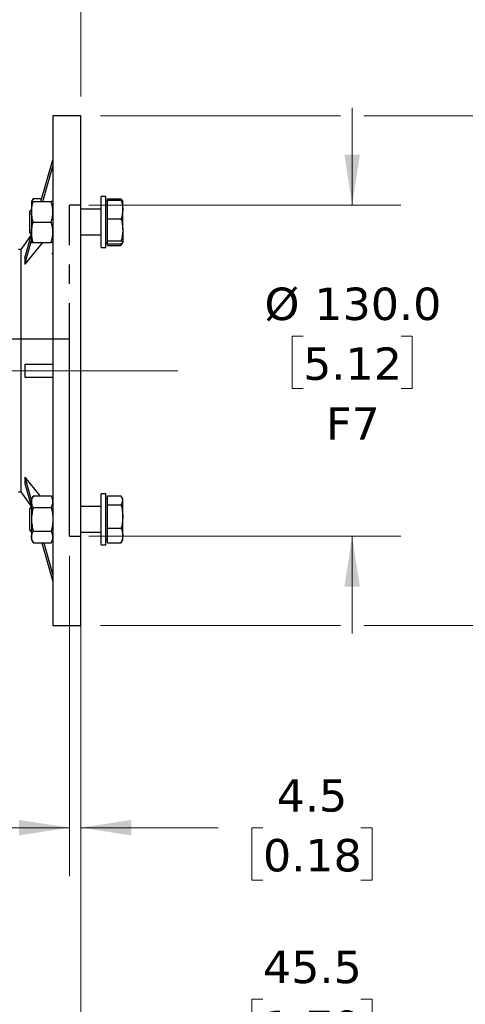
# Model space of a CAD drawing. Header units: millimetres. Extents: x 38 to 1638, y 38 to 1257.
# Tile 4 of 15: x 882 to 1057, y 305 to 691. Entities that reach past the tile are written whole.
import ezdxf

# ---------------------------------------------------------------- set-up
doc = ezdxf.new("R2010")
doc.units = ezdxf.units.MM
doc.header["$LTSCALE"] = 6
for name, pattern in [('SLD-Center', [19.05, 15.24, -1.27, 1.27, -1.27]), ('SLD-Dashed', [1.905, 1.27, -0.635]), ('SLD-Solid', [0])]:
    doc.linetypes.add(name, pattern=pattern)
doc.layers.add('HIDDEN', color=102, linetype='SLD-Dashed')
doc.styles.add('SLDTEXTSTYLE0', font='VERDANA.TTF')
doc.dimstyles.new('SLDDIMSTYLE2', dxfattribs={"dimtxt": 12.948047, "dimasz": 19.812, "dimexe": 0, "dimexo": 0.0625, "dimgap": 3.237012, "dimtad": 0, "dimtih": 1, "dimtoh": 1, "dimrnd": 1e-09, "dimzin": 12, "dimdsep": 46, "dimtxsty": 'SLDTEXTSTYLE0', "dimsah": 1, "dimcen": 0.09, "dimadec": 0, "dimazin": 3, "dimtfac": 1, "dimtmove": 0, "dimatfit": 0, "dimfxl": 0, "dimfrac": 2, "dimtolj": 1, "dimtzin": 12, "dimarcsym": 0})
doc.dimstyles.new('SLDDIMSTYLE3', dxfattribs={"dimtxt": 12.948047, "dimasz": 19.812, "dimexe": 0, "dimexo": 0.0625, "dimgap": 3.237012, "dimtad": 0, "dimtih": 1, "dimtoh": 1, "dimrnd": 1e-09, "dimzin": 12, "dimdsep": 46, "dimtxsty": 'SLDTEXTSTYLE0', "dimsah": 1, "dimcen": 0.09, "dimadec": 0, "dimazin": 3, "dimtfac": 1, "dimtofl": 0, "dimtmove": 0, "dimatfit": 3, "dimfxl": 0, "dimfrac": 2, "dimtolj": 1, "dimtzin": 12, "dimarcsym": 0})
doc.dimstyles.new('SLDDIMSTYLE4', dxfattribs={"dimtxt": 12.948047, "dimasz": 19.812, "dimexe": 0, "dimexo": 0.0625, "dimgap": 3.237012, "dimtad": 0, "dimtih": 1, "dimtoh": 1, "dimrnd": 1e-09, "dimzin": 4, "dimdsep": 46, "dimtxsty": 'SLDTEXTSTYLE0', "dimsah": 1, "dimcen": 0.09, "dimadec": 0, "dimazin": 1, "dimtfac": 1, "dimtmove": 0, "dimatfit": 0, "dimfxl": 0, "dimfrac": 2, "dimtolj": 1, "dimtzin": 12, "dimarcsym": 0})
doc.dimstyles.new('SLDDIMSTYLE5', dxfattribs={"dimtxt": 12.948047, "dimasz": 19.812, "dimexe": 0, "dimexo": 0.0625, "dimgap": 3.237012, "dimtad": 0, "dimtih": 1, "dimtoh": 1, "dimrnd": 1e-09, "dimzin": 4, "dimdsep": 46, "dimtxsty": 'SLDTEXTSTYLE0', "dimsah": 1, "dimcen": 0.09, "dimadec": 0, "dimazin": 1, "dimtfac": 1, "dimtofl": 0, "dimtmove": 0, "dimatfit": 3, "dimfxl": 0, "dimfrac": 2, "dimtolj": 1, "dimtzin": 12, "dimarcsym": 0})

# ---------------------------------------------------------------- blocks, each defined once
blk = doc.blocks.new('_D_1')
at = {"color": 7, "linetype": 'SLD-Solid', "lineweight": 0}
for p, q in [((901.52, 480.66), (901.52, 354.9)), ((906.02, 480.66), (906.02, 354.9)), ((901.52, 373.95), (863.42, 373.95)), ((906.02, 373.95), (959.96, 373.95)), ((977.5, 373.95), (973.15, 373.95)), ((973.15, 373.95), (973.15, 353.37)), ((1015.98, 373.95), (1020.32, 373.95)), ((1020.32, 373.95), (1020.32, 353.37)), ((973.15, 353.37), (977.5, 353.37)), ((1020.32, 353.37), (1015.98, 353.37))]:
    blk.add_line(p, q, dxfattribs=at)
at = {"color": 7, "linetype": 'SLD-Solid', "lineweight": 18}
for points in [[(901.52, 373.95), (881.71, 377), (881.71, 370.9)], [(906.02, 373.95), (925.83, 370.9), (925.83, 377)]]:
    blk.add_solid(points, dxfattribs=at)
at = {"color": 7, "linetype": 'SLD-Solid', "lineweight": 18, "char_height": 12.7, "attachment_point": 1, "style": 'SLDTEXTSTYLE0'}
for s, insert in [('4.5', (982.88, 392.98)), ('0.18', (977.5, 369.5))]:
    blk.add_mtext(s, dxfattribs=dict(at, insert=insert))
blk = doc.blocks.new('SW_SYMBOL_HOLE_DEPTH')
at = {"color": 0, "linetype": 'SLD-Solid', "lineweight": 18}
for p, q in [((0, 5250), (4800, 5250)), ((2400, 5250), (2400, 450)), ((600, 3330), (2400, 450)), ((4200, 3330), (2400, 450))]:
    blk.add_line(p, q, dxfattribs=at)
blk = doc.blocks.new('_D_2')
at = {"color": 7, "linetype": 'SLD-Solid', "lineweight": 0}
for p, q in [((860.52, 535.66), (860.52, 265.18)), ((906.02, 445.66), (906.02, 265.18)), ((977.5, 306.63), (973.15, 306.63)), ((973.15, 306.63), (973.15, 286.05)), ((1015.98, 306.63), (1020.32, 306.63)), ((1020.32, 306.63), (1020.32, 286.05)), ((973.15, 286.05), (977.5, 286.05)), ((1020.32, 286.05), (1015.98, 286.05)), ((860.52, 284.23), (906.02, 284.23)), ((906.02, 284.23), (957.89, 284.23))]:
    blk.add_line(p, q, dxfattribs=at)
at = {"color": 7, "linetype": 'SLD-Solid', "lineweight": 18}
for points in [[(860.52, 284.23), (880.33, 281.18), (880.33, 287.27)], [(906.02, 284.23), (886.21, 287.27), (886.21, 281.18)]]:
    blk.add_solid(points, dxfattribs=at)
at = {"color": 7, "linetype": 'SLD-Solid', "lineweight": 18, "xscale": 0.002688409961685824, "yscale": 0.002688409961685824, "zscale": 0.002688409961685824}
blk.add_blockref('SW_SYMBOL_HOLE_DEPTH', (1014.17, 243.71), dxfattribs=at)
at = {"color": 7, "linetype": 'SLD-Solid', "lineweight": 18, "char_height": 12.7, "attachment_point": 1, "style": 'SLDTEXTSTYLE0'}
for s, insert in [('45.5', (977.5, 325.66)), ('1.79', (977.5, 302.18)), ('INPUT', (970.3, 278.7)), ('BORE ', (960.78, 258.12))]:
    blk.add_mtext(s, dxfattribs=dict(at, insert=insert))
blk = doc.blocks.new('_D_3')
at = {"color": 7, "linetype": 'SLD-Solid', "lineweight": 0}
for p, q in [((1012.51, 618.28), (1012.51, 656.38)), ((909.14, 618.28), (1031.56, 618.28)), ((993.27, 566.85), (988.92, 566.85)), ((988.92, 566.85), (988.92, 546.27)), ((1031.75, 566.85), (1036.1, 566.85)), ((1036.1, 566.85), (1036.1, 546.27)), ((988.92, 546.27), (993.27, 546.27)), ((1036.1, 546.27), (1031.75, 546.27)), ((909.14, 488.28), (1031.56, 488.28)), ((1012.51, 488.28), (1012.51, 450.18))]:
    blk.add_line(p, q, dxfattribs=at)
at = {"color": 7, "linetype": 'SLD-Solid', "lineweight": 18}
for points in [[(1012.51, 618.28), (1015.56, 638.09), (1009.46, 638.09)], [(1012.51, 488.28), (1009.46, 468.47), (1015.56, 468.47)]]:
    blk.add_solid(points, dxfattribs=at)
at = {"color": 7, "linetype": 'SLD-Solid', "lineweight": 18, "char_height": 12.7, "attachment_point": 1, "style": 'SLDTEXTSTYLE0'}
for s, insert in [('%%c', (978.11, 585.87)), ('130.0', (997.66, 585.87)), ('5.12', (993.27, 562.4)), ('F7', (1002.26, 538.92))]:
    blk.add_mtext(s, dxfattribs=dict(at, insert=insert))
blk = doc.blocks.new('_D_9')
at = {"color": 7, "linetype": 'SLD-Solid', "lineweight": 0}
for p, q in [((793.52, 470.66), (793.52, 189.35)), ((906.02, 445.66), (906.02, 189.35)), ((793.52, 208.4), (755.42, 208.4)), ((828.87, 208.4), (824.53, 208.4)), ((824.53, 208.4), (824.53, 187.83)), ((867.35, 208.4), (871.7, 208.4)), ((871.7, 208.4), (871.7, 187.83)), ((906.02, 208.4), (944.12, 208.4)), ((824.53, 187.83), (828.87, 187.83)), ((871.7, 187.83), (867.35, 187.83))]:
    blk.add_line(p, q, dxfattribs=at)
at = {"color": 7, "linetype": 'SLD-Solid', "lineweight": 18}
for points in [[(793.52, 208.4), (773.71, 211.45), (773.71, 205.36)], [(906.02, 208.4), (925.83, 205.36), (925.83, 211.45)]]:
    blk.add_solid(points, dxfattribs=at)
at = {"color": 7, "linetype": 'SLD-Solid', "lineweight": 18, "char_height": 12.7, "attachment_point": 1, "style": 'SLDTEXTSTYLE0'}
for s, insert in [('112.5', (823.49, 227.43)), ('4.43', (828.87, 203.96))]:
    blk.add_mtext(s, dxfattribs=dict(at, insert=insert))
blk = doc.blocks.new('_D_10')
at = {"color": 7, "linetype": 'SLD-Solid', "lineweight": 0}
for p, q in [((913.64, 653.28), (1007.94, 653.28)), ((1017.08, 653.28), (1129.07, 653.28)), ((1110.02, 653.28), (1110.02, 578.21)), ((1090.78, 554.73), (1086.44, 554.73)), ((1086.44, 554.73), (1086.44, 534.15)), ((1129.26, 554.73), (1133.61, 554.73)), ((1133.61, 554.73), (1133.61, 534.15)), ((1086.44, 534.15), (1090.78, 534.15)), ((1133.61, 534.15), (1129.26, 534.15)), ((1110.02, 453.28), (1110.02, 531.26)), ((913.64, 453.28), (1007.94, 453.28)), ((1017.08, 453.28), (1129.07, 453.28))]:
    blk.add_line(p, q, dxfattribs=at)
at = {"color": 7, "linetype": 'SLD-Solid', "lineweight": 18}
for points in [[(1110.02, 653.28), (1106.97, 633.47), (1113.07, 633.47)], [(1110.02, 453.28), (1113.07, 473.09), (1106.97, 473.09)]]:
    blk.add_solid(points, dxfattribs=at)
at = {"color": 7, "linetype": 'SLD-Solid', "lineweight": 18, "char_height": 12.7, "attachment_point": 1, "style": 'SLDTEXTSTYLE0'}
for s, insert in [('%%c', (1075.62, 573.76)), ('200.0', (1095.17, 573.76)), ('7.87', (1090.78, 550.29))]:
    blk.add_mtext(s, dxfattribs=dict(at, insert=insert))
blk = doc.blocks.new('_D_11')
at = {"color": 7, "linetype": 'SLD-Solid', "lineweight": 0}
for p, q in [((707.52, 603.4), (707.52, 760.37)), ((906.02, 660.9), (906.02, 760.37)), ((707.52, 741.32), (780.31, 741.32)), ((797.86, 741.32), (793.51, 741.32)), ((793.51, 741.32), (793.51, 720.74)), ((836.33, 741.32), (840.68, 741.32)), ((840.68, 741.32), (840.68, 720.74)), ((906.02, 741.32), (853.88, 741.32)), ((793.51, 720.74), (797.86, 720.74)), ((840.68, 720.74), (836.33, 720.74))]:
    blk.add_line(p, q, dxfattribs=at)
at = {"color": 7, "linetype": 'SLD-Solid', "lineweight": 18}
for points in [[(707.52, 741.32), (727.33, 738.27), (727.33, 744.37)], [(906.02, 741.32), (886.21, 744.37), (886.21, 738.27)]]:
    blk.add_solid(points, dxfattribs=at)
at = {"color": 7, "linetype": 'SLD-Solid', "lineweight": 18, "char_height": 12.7, "attachment_point": 1, "style": 'SLDTEXTSTYLE0'}
for s, insert in [('198.5', (792.47, 760.35)), ('7.81', (797.86, 736.87))]:
    blk.add_mtext(s, dxfattribs=dict(at, insert=insert))

msp = doc.modelspace()

# ---------------------------------------------------------------- linework, layer by layer
for p, q in [((906.021, 653.28), (895.021, 653.28)), ((895.021, 653.28), (895.021, 553.28)), ((906.021, 553.28), (906.021, 653.28)), ((890.31, 619.616), (895.021, 635.991)), ((891.03, 619.616), (895.021, 633.491)), ((887.336, 620.854), (886.621, 619.616)), ((886.621, 619.616), (886.621, 615.616)), ((887.336, 620.854), (890.666, 620.854)), ((887.336, 619.616), (894.307, 619.616)), ((915.821, 621.616), (914.021, 621.616)), ((914.021, 601.616), (914.021, 621.616)), ((915.821, 601.616), (915.821, 621.616)), ((916.421, 619.616), (915.821, 619.616)), ((916.421, 620.154), (916.421, 620.774)), ((916.421, 620.774), (921.737, 620.774)), ((916.421, 616.492), (916.421, 620.154)), ((916.421, 620.154), (921.737, 620.154)), ((922.451, 619.616), (922.068, 620.28)), ((922.451, 616.492), (922.451, 619.616)), ((886.621, 616.588), (885.821, 615.788)), ((885.821, 615.788), (885.821, 610.023)), ((886.621, 615.616), (886.621, 607.616)), ((914.021, 616.616), (906.021, 616.616)), ((916.421, 612.83), (916.421, 616.492)), ((922.451, 608.561), (922.451, 616.492)), ((887.336, 611.616), (894.307, 611.616)), ((916.421, 612.83), (921.737, 612.83)), ((916.421, 608.561), (916.421, 612.83)), ((886.56, 606.705), (882.411, 600.78)), ((883.966, 597.566), (886.588, 606.678)), ((885.821, 610.023), (885.821, 607.444)), ((885.821, 607.444), (886.621, 606.644)), ((886.621, 607.616), (886.621, 603.616)), ((906.021, 606.616), (914.021, 606.616)), ((916.421, 604.293), (916.421, 608.561)), ((922.451, 608.561), (922.451, 603.686)), ((883.966, 595.066), (886.621, 604.294)), ((890.897, 603.616), (883.966, 595.035)), ((887.336, 603.616), (894.307, 603.616)), ((915.821, 603.616), (916.421, 603.616)), ((916.421, 604.293), (921.737, 604.293)), ((916.421, 603.686), (916.421, 604.293)), ((916.421, 603.079), (916.421, 603.686)), ((916.421, 602.459), (916.421, 603.079)), ((916.421, 603.079), (921.737, 603.079)), ((922.038, 603.249), (921.737, 602.459)), ((921.737, 602.459), (921.983, 602.959)), ((922.05, 602.921), (922.451, 603.616)), ((882.411, 600.78), (881.521, 600.78)), ((882.411, 600.78), (882.411, 505.78)), ((914.021, 601.616), (915.821, 601.616)), ((916.421, 602.459), (921.737, 602.459)), ((883.966, 597.566), (883.966, 595.066)), ((883.966, 595.066), (883.966, 595.035)), ((883.966, 555.78), (883.966, 550.78)), ((883.966, 555.78), (895.021, 555.78)), ((895.021, 553.28), (895.021, 453.28)), ((906.021, 453.28), (906.021, 553.28)), ((883.966, 550.78), (895.021, 550.78)), ((883.966, 511.525), (889.897, 504.181)), ((883.966, 511.525), (883.966, 511.493)), ((883.966, 511.493), (886.621, 502.265)), ((883.966, 511.493), (883.966, 508.993)), ((883.966, 508.993), (886.588, 499.882)), ((881.521, 505.78), (882.411, 505.78)), ((882.411, 505.78), (886.56, 499.854)), ((887.336, 504.181), (886.621, 502.944)), ((886.621, 502.944), (886.621, 501.872)), ((887.336, 504.181), (894.307, 504.181)), ((895.021, 502.944), (894.307, 504.181)), ((915.821, 504.944), (914.021, 504.944)), ((914.021, 484.944), (914.021, 504.944)), ((915.821, 484.944), (915.821, 504.944)), ((916.421, 502.944), (915.821, 502.944)), ((916.421, 502.337), (916.421, 504.101)), ((916.421, 504.101), (921.737, 504.101)), ((916.421, 500.574), (916.421, 502.337)), ((922.451, 502.944), (922.05, 503.639)), ((922.451, 502.337), (922.451, 502.944)), ((922.451, 495.995), (922.451, 502.337)), ((886.621, 499.916), (885.821, 499.116)), ((885.821, 499.116), (885.821, 490.772)), ((886.621, 501.872), (886.621, 494.944)), ((887.336, 499.562), (894.307, 499.562)), ((914.021, 499.944), (906.021, 499.944)), ((916.421, 495.995), (916.421, 500.574)), ((916.421, 500.574), (921.737, 500.574)), ((886.621, 494.944), (886.621, 488.015)), ((916.421, 491.416), (916.421, 495.995)), ((922.451, 488.601), (922.451, 495.995)), ((885.821, 490.772), (886.621, 489.972)), ((916.421, 491.416), (921.737, 491.416)), ((916.421, 488.601), (916.421, 491.416)), ((886.621, 488.015), (886.621, 486.944)), ((886.621, 486.944), (887.336, 485.706)), ((887.336, 490.325), (894.307, 490.325)), ((894.307, 485.706), (895.021, 486.944)), ((906.021, 489.944), (914.021, 489.944)), ((915.821, 486.944), (916.421, 486.944)), ((916.421, 485.786), (916.421, 488.601)), ((922.068, 486.279), (922.451, 486.944)), ((922.451, 486.944), (922.451, 488.601)), ((887.336, 485.706), (894.307, 485.706)), ((890.666, 485.706), (895.021, 470.569)), ((891.386, 485.706), (895.021, 473.069)), ((914.021, 484.944), (915.821, 484.944)), ((916.421, 485.786), (921.737, 485.786)), ((895.021, 453.28), (906.021, 453.28))]:
    msp.add_line(p, q)
at = {"color": 7, "linetype": 'SLD-Center', "lineweight": 18}
msp.add_line((856.921, 553.28), (944.121, 553.28), dxfattribs=at)
for points, knots in [([(886.621, 615.616), (886.621, 615.956), (886.638, 616.297), (886.704, 616.971), (886.752, 617.306), (886.939, 618.305), (887.118, 618.963), (887.336, 619.616)], [0, 0, 0, 0, 0.25, 0.25, 0.5, 0.5, 1, 1, 1, 1]), ([(886.621, 619.616), (886.621, 619.616), (886.69, 619.616), (886.941, 619.616), (887.12, 619.616), (887.336, 619.616)], [0, 0, 0, 0, 0.5, 0.5, 1, 1, 1, 1]), ([(886.805, 619.616), (886.815, 619.672), (886.891, 620.093), (887.129, 620.5), (887.336, 620.854)], [0, 0, 0, 0, 0.1322145, 1, 1, 1, 1]), ([(895.021, 615.616), (895.021, 615.956), (895.004, 616.297), (894.939, 616.971), (894.891, 617.306), (894.704, 618.305), (894.524, 618.963), (894.307, 619.616)], [0, 0, 0, 0, 0.25, 0.25, 0.5, 0.5, 1, 1, 1, 1]), ([(895.021, 619.616), (895.021, 619.616), (894.952, 619.616), (894.702, 619.616), (894.522, 619.616), (894.307, 619.616)], [0, 0, 0, 0, 0.5, 0.5, 1, 1, 1, 1]), ([(921.737, 620.774), (921.816, 620.665), (922.053, 620.343), (922.198, 620.013), (922.294, 619.793)], [0, 0, 0, 0, 0.3360092, 1, 1, 1, 1]), ([(921.737, 620.154), (921.955, 619.555), (922.135, 618.951), (922.383, 617.732), (922.451, 617.116), (922.451, 616.492)], [0, 0, 0, 0, 0.5, 0.5, 1, 1, 1, 1]), ([(922.451, 619.547), (922.451, 619.598), (922.434, 619.65), (922.369, 619.752), (922.321, 619.803), (922.134, 619.955), (921.954, 620.055), (921.737, 620.154)], [0, 0, 0, 0, 0.25, 0.25, 0.5, 0.5, 1, 1, 1, 1]), ([(887.336, 611.616), (887.118, 612.271), (886.938, 612.93), (886.689, 614.262), (886.621, 614.935), (886.621, 615.616)], [0, 0, 0, 0, 0.5, 0.5, 1, 1, 1, 1]), ([(894.307, 611.616), (894.525, 612.271), (894.705, 612.93), (894.953, 614.262), (895.021, 614.935), (895.021, 615.616)], [0, 0, 0, 0, 0.5, 0.5, 1, 1, 1, 1]), ([(922.451, 616.492), (922.451, 616.181), (922.434, 615.869), (922.369, 615.252), (922.321, 614.945), (922.134, 614.03), (921.954, 613.428), (921.737, 612.83)], [0, 0, 0, 0, 0.25, 0.25, 0.5, 0.5, 1, 1, 1, 1]), ([(886.621, 607.616), (886.621, 607.956), (886.638, 608.297), (886.704, 608.971), (886.752, 609.306), (886.939, 610.305), (887.118, 610.963), (887.336, 611.616)], [0, 0, 0, 0, 0.25, 0.25, 0.5, 0.5, 1, 1, 1, 1]), ([(895.021, 607.616), (895.021, 607.956), (895.004, 608.297), (894.939, 608.971), (894.891, 609.306), (894.704, 610.305), (894.524, 610.963), (894.307, 611.616)], [0, 0, 0, 0, 0.25, 0.25, 0.5, 0.5, 1, 1, 1, 1]), ([(921.737, 612.83), (921.954, 612.135), (922.136, 611.424), (922.384, 610.001), (922.451, 609.284), (922.451, 608.561)], [0, 0, 0, 0, 0.5, 0.5, 1, 1, 1, 1]), ([(887.336, 603.616), (887.118, 604.271), (886.938, 604.93), (886.689, 606.262), (886.621, 606.935), (886.621, 607.616)], [0, 0, 0, 0, 0.5, 0.5, 1, 1, 1, 1]), ([(894.307, 603.616), (894.525, 604.271), (894.705, 604.93), (894.953, 606.262), (895.021, 606.935), (895.021, 607.616)], [0, 0, 0, 0, 0.5, 0.5, 1, 1, 1, 1]), ([(922.451, 608.561), (922.451, 608.2), (922.435, 607.835), (922.368, 607.11), (922.32, 606.75), (922.132, 605.682), (921.952, 604.983), (921.737, 604.293)], [0, 0, 0, 0, 0.25, 0.25, 0.5, 0.5, 1, 1, 1, 1]), ([(886.621, 603.616), (886.621, 603.616), (886.69, 603.616), (886.941, 603.616), (887.12, 603.616), (887.336, 603.616)], [0, 0, 0, 0, 0.5, 0.5, 1, 1, 1, 1]), ([(895.021, 603.616), (895.021, 603.616), (894.952, 603.616), (894.702, 603.616), (894.522, 603.616), (894.307, 603.616)], [0, 0, 0, 0, 0.5, 0.5, 1, 1, 1, 1]), ([(921.737, 604.293), (921.955, 604.193), (922.135, 604.093), (922.383, 603.891), (922.451, 603.789), (922.451, 603.686)], [0, 0, 0, 0, 0.5, 0.5, 1, 1, 1, 1]), ([(922.451, 603.686), (922.451, 603.634), (922.434, 603.582), (922.369, 603.48), (922.321, 603.429), (922.134, 603.277), (921.954, 603.178), (921.737, 603.079)], [0, 0, 0, 0, 0.25, 0.25, 0.5, 0.5, 1, 1, 1, 1]), ([(886.621, 501.872), (886.621, 502.068), (886.638, 502.265), (886.704, 502.654), (886.752, 502.847), (886.939, 503.424), (887.118, 503.804), (887.336, 504.181)], [0, 0, 0, 0, 0.25, 0.25, 0.5, 0.5, 1, 1, 1, 1]), ([(895.021, 501.872), (895.021, 502.068), (895.004, 502.265), (894.939, 502.654), (894.891, 502.847), (894.704, 503.424), (894.524, 503.804), (894.307, 504.181)], [0, 0, 0, 0, 0.25, 0.25, 0.5, 0.5, 1, 1, 1, 1]), ([(922.451, 502.337), (922.451, 502.487), (922.435, 502.637), (922.368, 502.937), (922.32, 503.086), (922.132, 503.527), (921.952, 503.816), (921.737, 504.101)], [0, 0, 0, 0, 0.25, 0.25, 0.5, 0.5, 1, 1, 1, 1]), ([(921.737, 500.574), (921.954, 500.861), (922.136, 501.154), (922.384, 501.743), (922.451, 502.039), (922.451, 502.337)], [0, 0, 0, 0, 0.5, 0.5, 1, 1, 1, 1]), ([(887.336, 499.562), (887.118, 499.94), (886.938, 500.321), (886.689, 501.09), (886.621, 501.478), (886.621, 501.872)], [0, 0, 0, 0, 0.5, 0.5, 1, 1, 1, 1]), ([(887.336, 499.562), (887.119, 498.811), (886.937, 498.042), (886.688, 496.499), (886.621, 495.724), (886.621, 494.944)], [0, 0, 0, 0, 0.5, 0.5, 1, 1, 1, 1]), ([(894.307, 499.562), (894.525, 499.94), (894.705, 500.321), (894.953, 501.09), (895.021, 501.478), (895.021, 501.872)], [0, 0, 0, 0, 0.5, 0.5, 1, 1, 1, 1]), ([(894.307, 499.562), (894.524, 498.811), (894.706, 498.042), (894.954, 496.499), (895.021, 495.724), (895.021, 494.944)], [0, 0, 0, 0, 0.5, 0.5, 1, 1, 1, 1]), ([(921.737, 500.574), (921.955, 499.825), (922.135, 499.07), (922.383, 497.545), (922.451, 496.775), (922.451, 495.995)], [0, 0, 0, 0, 0.5, 0.5, 1, 1, 1, 1]), ([(886.621, 494.944), (886.621, 494.163), (886.69, 493.371), (886.941, 491.828), (887.12, 491.072), (887.336, 490.325)], [0, 0, 0, 0, 0.5, 0.5, 1, 1, 1, 1]), ([(895.021, 494.944), (895.021, 494.163), (894.952, 493.371), (894.702, 491.828), (894.522, 491.072), (894.307, 490.325)], [0, 0, 0, 0, 0.5, 0.5, 1, 1, 1, 1]), ([(922.451, 495.995), (922.451, 495.606), (922.434, 495.216), (922.369, 494.444), (922.321, 494.06), (922.134, 492.917), (921.954, 492.163), (921.737, 491.416)], [0, 0, 0, 0, 0.25, 0.25, 0.5, 0.5, 1, 1, 1, 1]), ([(921.737, 491.416), (921.955, 490.956), (922.135, 490.492), (922.383, 489.554), (922.451, 489.081), (922.451, 488.601)], [0, 0, 0, 0, 0.5, 0.5, 1, 1, 1, 1]), ([(886.621, 488.015), (886.621, 488.211), (886.638, 488.408), (886.704, 488.798), (886.752, 488.991), (886.939, 489.568), (887.118, 489.948), (887.336, 490.325)], [0, 0, 0, 0, 0.25, 0.25, 0.5, 0.5, 1, 1, 1, 1]), ([(887.336, 485.706), (887.118, 486.084), (886.938, 486.464), (886.689, 487.233), (886.621, 487.622), (886.621, 488.015)], [0, 0, 0, 0, 0.5, 0.5, 1, 1, 1, 1]), ([(895.021, 488.015), (895.021, 488.211), (895.004, 488.408), (894.939, 488.798), (894.891, 488.991), (894.704, 489.568), (894.524, 489.948), (894.307, 490.325)], [0, 0, 0, 0, 0.25, 0.25, 0.5, 0.5, 1, 1, 1, 1]), ([(894.307, 485.706), (894.525, 486.084), (894.705, 486.464), (894.953, 487.233), (895.021, 487.622), (895.021, 488.015)], [0, 0, 0, 0, 0.5, 0.5, 1, 1, 1, 1]), ([(922.451, 488.601), (922.451, 488.362), (922.434, 488.122), (922.369, 487.648), (922.321, 487.412), (922.134, 486.709), (921.954, 486.245), (921.737, 485.786)], [0, 0, 0, 0, 0.25, 0.25, 0.5, 0.5, 1, 1, 1, 1]), ([(921.737, 485.786), (921.82, 485.894), (921.947, 486.059), (922.026, 486.229), (922.054, 486.287)], [0, 0, 0, 0, 0.653421, 1, 1, 1, 1])]:
    msp.add_open_spline(points, degree=3, knots=knots)
for points in [[(894.787, 599.116), (894.865, 599.274), (894.943, 599.432), (895.021, 599.59)], [(895.021, 599.116), (894.943, 599.116), (894.865, 599.116), (894.787, 599.116)]]:
    msp.add_open_spline(points, degree=3)
at = {"layer": 'HIDDEN', "linetype": 'SLD-Center'}
for p, q in [((906.021, 618.28), (901.521, 618.28)), ((901.521, 488.28), (901.521, 618.28)), ((901.521, 565.58), (860.521, 565.58)), ((901.521, 488.28), (906.021, 488.28))]:
    msp.add_line(p, q, dxfattribs=at)

# ---------------------------------------------------------------- dimensions: what is measured, and where the dimension line sits
at = {"color": 7, "linetype": 'SLD-Solid', "lineweight": 18}
for base, p1, p2, dimstyle, picture, middle in [((707.521, 741.322), (906.021, 653.28), (707.521, 595.78), 'SLDDIMSTYLE3', '_D_11', (817.094, 741.322)), ((906.021, 373.949), (901.521, 488.28), (906.021, 488.28), 'SLDDIMSTYLE2', '_D_1', (996.737, 373.949)), ((793.521, 208.404), (906.021, 453.28), (793.521, 478.28), 'SLDDIMSTYLE2', '_D_9', (848.112, 208.404))]:
    dim = msp.add_linear_dim(base=base, p1=p1, p2=p2, dimstyle=dimstyle, dxfattribs=at)
    dim.commit()
    dim.dimension.update_dxf_attribs({"geometry": picture, "text_midpoint": middle, "dimtype": 160})
for base, p1, p2, text, dimstyle, picture, middle in [((1012.509, 618.28), (901.521, 488.28), (901.521, 618.28), '%%c<>\\PF7', 'SLDDIMSTYLE4', '_D_3', (1012.509, 554.734)), ((1110.021, 453.28), (906.021, 653.28), (906.021, 453.28), '%%c<>', 'SLDDIMSTYLE5', '_D_10', (1110.021, 554.734))]:
    dim = msp.add_linear_dim(base=base, p1=p1, p2=p2, angle=90, text=text, dimstyle=dimstyle, dxfattribs=at)
    dim.commit()
    dim.dimension.update_dxf_attribs({"geometry": picture, "text_midpoint": middle, "dimtype": 160})
dim = msp.add_linear_dim(base=(860.521, 284.226), p1=(906.021, 453.28), p2=(860.521, 543.28), text='<>\\PINPUT\\PBORE {\\fGDT;x}', dimstyle='SLDDIMSTYLE3', dxfattribs=at)
dim.commit()
dim.dimension.update_dxf_attribs({"geometry": '_D_2', "text_midpoint": (996.737, 284.226), "dimtype": 160})

doc.saveas('drawing.dxf')
